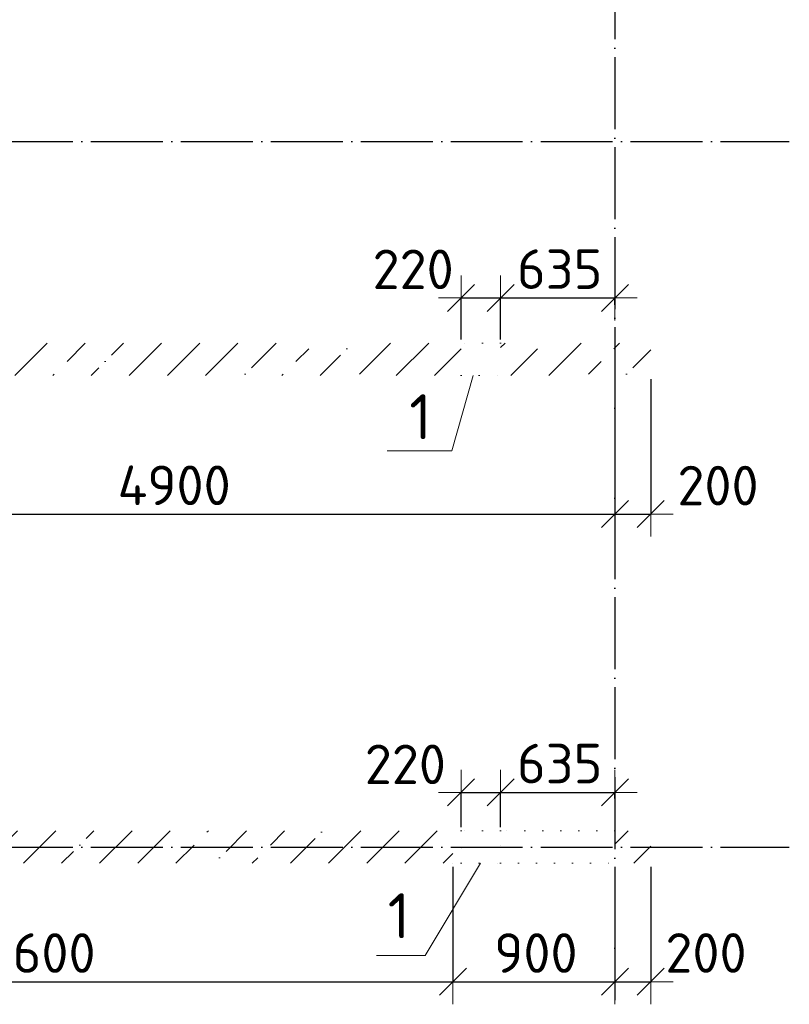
# Model space of a CAD drawing. Header units: millimetres. Extents: x 5761 to 69079, y 52466 to 66637.
# Tile 2 of 4: x 10591 to 14870, y 52466 to 57937. Entities that reach past the tile are written whole.
import ezdxf

# ---------------------------------------------------------------- set-up
doc = ezdxf.new("R2010")
doc.units = ezdxf.units.MM
doc.header["$PDMODE"] = 65
for name, pattern in [('______11', [500, 400, -50, 0, -50]), ('______5', [1100, 800, -100, 100, -100]), ('______9', [100, 0, -100])]:
    doc.linetypes.add(name, pattern=pattern)
for name, color, linetype, lineweight in [('Высотная отметка (отверстия)', 7, 'Continuous', 13), ('Размерная линия_ общее', 7, 'Continuous', 13), ('Стена_ общее', 7, 'Continuous', 35)]:
    doc.layers.add(name, color=color, linetype=linetype, lineweight=lineweight)
doc.layers.add('Осевая линия_ общее', color=7, linetype='______5', lineweight=13, true_color=0xa0a0a0)
doc.styles.add('ISOCPEUR', font='ISOCPEUR')
doc.dimstyles.new('DIMSTYLE_3', dxfattribs={"dimtxt": 220, "dimasz": 250, "dimexe": 0, "dimexo": 0, "dimgap": 110, "dimtad": 2, "dimdec": 0, "dimrnd": 5, "dimzin": 12, "dimdsep": 46, "dimtxsty": 'ISOCPEUR', "dimblk1": 'ALL_ML_STRICH', "dimblk2": 'ALL_ML_STRICH', "dimsah": 1, "dimcen": 0, "dimclrd": 7, "dimclre": 256, "dimclrt": 7, "dimadec": 0, "dimazin": 0, "dimtfac": 1, "dimtdec": 0, "dimtix": 1, "dimtmove": 2, "dimatfit": 3, "dimfxl": 0, "dimtzin": 0, "dimlwd": 0, "dimlwe": -3, "dimarcsym": 0})
doc.dimstyles.new('DIMSTYLE_6', dxfattribs={"dimtxt": 220, "dimasz": 250, "dimexe": 0, "dimexo": 0, "dimgap": 110, "dimtad": 2, "dimdec": 0, "dimrnd": 5, "dimzin": 12, "dimdsep": 46, "dimtxsty": 'ISOCPEUR', "dimblk1": 'ALL_ML_STRICH', "dimblk2": 'ALL_ML_STRICH', "dimsah": 1, "dimcen": 0, "dimclrd": 7, "dimclre": 256, "dimclrt": 7, "dimadec": 0, "dimazin": 0, "dimtfac": 1, "dimtdec": 0, "dimtix": 1, "dimtmove": 2, "dimatfit": 3, "dimfxl": 0, "dimtvp": 1.2, "dimtzin": 0, "dimlwd": 0, "dimlwe": -3, "dimarcsym": 0})
pattern_1 = [(45, (0, 0), (-212.132, 212.132), [400, -50, 0, -50]), (45, (-106.07, 106.07), (-212.132, 212.132), [800, -100, 100, -100])]

# ---------------------------------------------------------------- blocks, each defined once
blk = doc.blocks.new('СЛОЖНЫЙ_ОБЪЕКТ_0')
at = {"layer": 'Осевая линия_ общее', "color": 253, "linetype": '______11', "lineweight": -3, "true_color": 0xa0a0a0, "transparency": 33554687}
for p, q in [((13900, 62730), (13900, 52490)), ((6486.2, 57260), (14870, 57260)), ((6486.2, 53340), (14870, 53340))]:
    blk.add_line(p, q, dxfattribs=at)
blk = doc.blocks.new('ALL_ML_STRICH')
at = {"color": 0, "linetype": 'ByBlock', "lineweight": -2}
for p, q in [((0, -0.5), (0, 0.5)), ((-0.3, -0.3), (0.3, 0.3)), ((-1, 0), (0.5, 0))]:
    blk.add_line(p, q, dxfattribs=at)
blk = doc.blocks.new('*D13')
at = {"layer": 'DEFPOINTS', "color": 7, "linetype": 'Continuous', "lineweight": 13, "transparency": 33554687}
for p in [(9000, 55940), (13900, 55960), (9000, 55190.1)]:
    blk.add_point(p, dxfattribs=at)
at = {"layer": 'Размерная линия_ общее', "color": 253, "linetype": 'Continuous', "lineweight": -2, "true_color": 0xa0a0a0, "transparency": 33554687}
for p, q in [((9000, 55920), (9000, 55190.1)), ((13900, 55940), (13900, 55190.1))]:
    blk.add_line(p, q, dxfattribs=at)
at = {"layer": 'Размерная линия_ общее', "color": 7, "linetype": 'Continuous', "lineweight": -2, "transparency": 33554687}
blk.add_line((9000, 55190.1), (13900, 55190.1), dxfattribs=at)
at = {"layer": 'Размерная линия_ общее', "color": 7, "linetype": 'Continuous', "lineweight": 13, "transparency": 33554687, "xscale": 250, "yscale": 250, "zscale": 250, "rotation": 180}
blk.add_blockref('ALL_ML_STRICH', (9000, 55190.1), dxfattribs=at)
at = {"layer": 'Размерная линия_ общее', "color": 7, "linetype": 'Continuous', "lineweight": 13, "transparency": 33554687, "xscale": 250, "yscale": 250, "zscale": 250}
blk.add_blockref('ALL_ML_STRICH', (13900, 55190.1), dxfattribs=at)
at = {"layer": 'Размерная линия_ общее', "color": 7, "linetype": 'Continuous', "lineweight": 13, "transparency": 33554687, "insert": (11450, 55350.1), "char_height": 220, "width": 880, "attachment_point": 5, "style": 'ISOCPEUR'}
blk.add_mtext('\\A1;{4900}', dxfattribs=at)
blk = doc.blocks.new('*D14')
at = {"layer": 'DEFPOINTS', "color": 7, "linetype": 'Continuous', "lineweight": 13, "transparency": 33554687}
for p in [(13900, 55960), (14100, 55960), (13900, 55190.1)]:
    blk.add_point(p, dxfattribs=at)
at = {"layer": 'Размерная линия_ общее', "color": 253, "linetype": 'Continuous', "lineweight": -2, "true_color": 0xa0a0a0, "transparency": 33554687}
for p, q in [((13900, 55940), (13900, 55190.1)), ((14100, 55940), (14100, 55190.1))]:
    blk.add_line(p, q, dxfattribs=at)
at = {"layer": 'Размерная линия_ общее', "color": 7, "linetype": 'Continuous', "lineweight": -2, "transparency": 33554687}
blk.add_line((13900, 55190.1), (14100, 55190.1), dxfattribs=at)
at = {"layer": 'Размерная линия_ общее', "color": 7, "linetype": 'Continuous', "lineweight": 13, "transparency": 33554687, "xscale": 250, "yscale": 250, "zscale": 250, "rotation": 180}
blk.add_blockref('ALL_ML_STRICH', (13900, 55190.1), dxfattribs=at)
at = {"layer": 'Размерная линия_ общее', "color": 7, "linetype": 'Continuous', "lineweight": 13, "transparency": 33554687, "xscale": 250, "yscale": 250, "zscale": 250}
blk.add_blockref('ALL_ML_STRICH', (14100, 55190.1), dxfattribs=at)
at = {"layer": 'Размерная линия_ общее', "color": 7, "linetype": 'Continuous', "lineweight": 13, "transparency": 33554687, "insert": (14473.5, 55348.5), "char_height": 220, "width": 660, "attachment_point": 5, "style": 'ISOCPEUR'}
blk.add_mtext('\\A1;{200}', dxfattribs=at)
blk = doc.blocks.new('*D23')
at = {"layer": 'DEFPOINTS', "color": 7, "linetype": 'Continuous', "lineweight": 13, "transparency": 33554687}
for p in [(13000, 53250), (8400, 53220), (8400, 52591.3)]:
    blk.add_point(p, dxfattribs=at)
at = {"layer": 'Размерная линия_ общее', "color": 253, "linetype": 'Continuous', "lineweight": -2, "true_color": 0xa0a0a0, "transparency": 33554687}
for p, q in [((8400, 53200), (8400, 52591.3)), ((13000, 53230), (13000, 52591.3))]:
    blk.add_line(p, q, dxfattribs=at)
at = {"layer": 'Размерная линия_ общее', "color": 7, "linetype": 'Continuous', "lineweight": -2, "transparency": 33554687}
blk.add_line((8400, 52591.3), (13000, 52591.3), dxfattribs=at)
at = {"layer": 'Размерная линия_ общее', "color": 7, "linetype": 'Continuous', "lineweight": 13, "transparency": 33554687, "xscale": 250, "yscale": 250, "zscale": 250, "rotation": 180}
blk.add_blockref('ALL_ML_STRICH', (8400, 52591.3), dxfattribs=at)
at = {"layer": 'Размерная линия_ общее', "color": 7, "linetype": 'Continuous', "lineweight": 13, "transparency": 33554687, "xscale": 250, "yscale": 250, "zscale": 250}
blk.add_blockref('ALL_ML_STRICH', (13000, 52591.3), dxfattribs=at)
at = {"layer": 'Размерная линия_ общее', "color": 7, "linetype": 'Continuous', "lineweight": 13, "transparency": 33554687, "insert": (10700, 52751.3), "char_height": 220, "width": 880, "attachment_point": 5, "style": 'ISOCPEUR'}
blk.add_mtext('\\A1;{4600}', dxfattribs=at)
blk = doc.blocks.new('*D24')
at = {"layer": 'DEFPOINTS', "color": 7, "linetype": 'Continuous', "lineweight": 13, "transparency": 33554687}
for p in [(13000, 53250), (13900, 53250), (13000, 52591.3)]:
    blk.add_point(p, dxfattribs=at)
at = {"layer": 'Размерная линия_ общее', "color": 253, "linetype": 'Continuous', "lineweight": -2, "true_color": 0xa0a0a0, "transparency": 33554687}
for p, q in [((13000, 53230), (13000, 52591.3)), ((13900, 53230), (13900, 52591.3))]:
    blk.add_line(p, q, dxfattribs=at)
at = {"layer": 'Размерная линия_ общее', "color": 7, "linetype": 'Continuous', "lineweight": -2, "transparency": 33554687}
blk.add_line((13000, 52591.3), (13900, 52591.3), dxfattribs=at)
at = {"layer": 'Размерная линия_ общее', "color": 7, "linetype": 'Continuous', "lineweight": 13, "transparency": 33554687, "xscale": 250, "yscale": 250, "zscale": 250, "rotation": 180}
blk.add_blockref('ALL_ML_STRICH', (13000, 52591.3), dxfattribs=at)
at = {"layer": 'Размерная линия_ общее', "color": 7, "linetype": 'Continuous', "lineweight": 13, "transparency": 33554687, "xscale": 250, "yscale": 250, "zscale": 250}
blk.add_blockref('ALL_ML_STRICH', (13900, 52591.3), dxfattribs=at)
at = {"layer": 'Размерная линия_ общее', "color": 7, "linetype": 'Continuous', "lineweight": 13, "transparency": 33554687, "insert": (13461, 52751.3), "char_height": 220, "width": 660, "attachment_point": 5, "style": 'ISOCPEUR'}
blk.add_mtext('\\A1;{900}', dxfattribs=at)
blk = doc.blocks.new('*D25')
at = {"layer": 'DEFPOINTS', "color": 7, "linetype": 'Continuous', "lineweight": 13, "transparency": 33554687}
for p in [(13900, 53250), (14100, 53250), (13900, 52591.3)]:
    blk.add_point(p, dxfattribs=at)
at = {"layer": 'Размерная линия_ общее', "color": 253, "linetype": 'Continuous', "lineweight": -2, "true_color": 0xa0a0a0, "transparency": 33554687}
for p, q in [((13900, 53230), (13900, 52591.3)), ((14100, 53230), (14100, 52591.3))]:
    blk.add_line(p, q, dxfattribs=at)
at = {"layer": 'Размерная линия_ общее', "color": 7, "linetype": 'Continuous', "lineweight": -2, "transparency": 33554687}
blk.add_line((13900, 52591.3), (14100, 52591.3), dxfattribs=at)
at = {"layer": 'Размерная линия_ общее', "color": 7, "linetype": 'Continuous', "lineweight": 13, "transparency": 33554687, "xscale": 250, "yscale": 250, "zscale": 250, "rotation": 180}
blk.add_blockref('ALL_ML_STRICH', (13900, 52591.3), dxfattribs=at)
at = {"layer": 'Размерная линия_ общее', "color": 7, "linetype": 'Continuous', "lineweight": 13, "transparency": 33554687, "xscale": 250, "yscale": 250, "zscale": 250}
blk.add_blockref('ALL_ML_STRICH', (14100, 52591.3), dxfattribs=at)
at = {"layer": 'Размерная линия_ общее', "color": 7, "linetype": 'Continuous', "lineweight": 13, "transparency": 33554687, "insert": (14406.7, 52751.8), "char_height": 220, "width": 660, "attachment_point": 5, "style": 'ISOCPEUR'}
blk.add_mtext('\\A1;{200}', dxfattribs=at)
blk = doc.blocks.new('*D27')
at = {"layer": 'DEFPOINTS', "color": 7, "linetype": 'Continuous', "lineweight": 13, "transparency": 33554687}
for p in [(13045, 56391.1), (13045, 56140), (13265, 56140)]:
    blk.add_point(p, dxfattribs=at)
at = {"layer": 'Размерная линия_ общее', "color": 253, "linetype": 'Continuous', "lineweight": -2, "true_color": 0xa0a0a0, "transparency": 33554687}
for p, q in [((13045, 56160), (13045, 56391.1)), ((13265, 56160), (13265, 56391.1))]:
    blk.add_line(p, q, dxfattribs=at)
at = {"layer": 'Размерная линия_ общее', "color": 7, "linetype": 'Continuous', "lineweight": -2, "transparency": 33554687}
blk.add_line((13045, 56391.1), (13265, 56391.1), dxfattribs=at)
at = {"layer": 'Размерная линия_ общее', "color": 7, "linetype": 'Continuous', "lineweight": 13, "transparency": 33554687, "xscale": 250, "yscale": 250, "zscale": 250, "rotation": 180}
blk.add_blockref('ALL_ML_STRICH', (13045, 56391.1), dxfattribs=at)
at = {"layer": 'Размерная линия_ общее', "color": 7, "linetype": 'Continuous', "lineweight": 13, "transparency": 33554687, "xscale": 250, "yscale": 250, "zscale": 250}
blk.add_blockref('ALL_ML_STRICH', (13265, 56391.1), dxfattribs=at)
at = {"layer": 'Размерная линия_ общее', "color": 7, "linetype": 'Continuous', "lineweight": 13, "transparency": 33554687, "insert": (12778.6, 56550), "char_height": 220, "width": 660, "attachment_point": 5, "style": 'ISOCPEUR'}
blk.add_mtext('\\A1;{220}', dxfattribs=at)
blk = doc.blocks.new('*D28')
at = {"layer": 'DEFPOINTS', "color": 7, "linetype": 'Continuous', "lineweight": 13, "transparency": 33554687}
for p in [(13265, 56391.1), (13900, 56333.6), (13265, 56140)]:
    blk.add_point(p, dxfattribs=at)
at = {"layer": 'Размерная линия_ общее', "color": 253, "linetype": 'Continuous', "lineweight": -2, "true_color": 0xa0a0a0, "transparency": 33554687}
for p, q in [((13265, 56160), (13265, 56391.1)), ((13900, 56353.6), (13900, 56391.1))]:
    blk.add_line(p, q, dxfattribs=at)
at = {"layer": 'Размерная линия_ общее', "color": 7, "linetype": 'Continuous', "lineweight": -2, "transparency": 33554687}
blk.add_line((13265, 56391.1), (13900, 56391.1), dxfattribs=at)
at = {"layer": 'Размерная линия_ общее', "color": 7, "linetype": 'Continuous', "lineweight": 13, "transparency": 33554687, "xscale": 250, "yscale": 250, "zscale": 250, "rotation": 180}
blk.add_blockref('ALL_ML_STRICH', (13265, 56391.1), dxfattribs=at)
at = {"layer": 'Размерная линия_ общее', "color": 7, "linetype": 'Continuous', "lineweight": 13, "transparency": 33554687, "xscale": 250, "yscale": 250, "zscale": 250}
blk.add_blockref('ALL_ML_STRICH', (13900, 56391.1), dxfattribs=at)
at = {"layer": 'Размерная линия_ общее', "color": 7, "linetype": 'Continuous', "lineweight": 13, "transparency": 33554687, "insert": (13593.5, 56551.1), "char_height": 220, "width": 660, "attachment_point": 5, "style": 'ISOCPEUR'}
blk.add_mtext('\\A1;{635}', dxfattribs=at)
blk = doc.blocks.new('*D29')
at = {"layer": 'DEFPOINTS', "color": 7, "linetype": 'Continuous', "lineweight": 13, "transparency": 33554687}
for p in [(13045, 53643.8), (13045, 53430), (13265, 53430)]:
    blk.add_point(p, dxfattribs=at)
at = {"layer": 'Размерная линия_ общее', "color": 253, "linetype": 'Continuous', "lineweight": -2, "true_color": 0xa0a0a0, "transparency": 33554687}
for p, q in [((13045, 53450), (13045, 53643.8)), ((13265, 53450), (13265, 53643.8))]:
    blk.add_line(p, q, dxfattribs=at)
at = {"layer": 'Размерная линия_ общее', "color": 7, "linetype": 'Continuous', "lineweight": -2, "transparency": 33554687}
blk.add_line((13045, 53643.8), (13265, 53643.8), dxfattribs=at)
at = {"layer": 'Размерная линия_ общее', "color": 7, "linetype": 'Continuous', "lineweight": 13, "transparency": 33554687, "xscale": 250, "yscale": 250, "zscale": 250, "rotation": 180}
blk.add_blockref('ALL_ML_STRICH', (13045, 53643.8), dxfattribs=at)
at = {"layer": 'Размерная линия_ общее', "color": 7, "linetype": 'Continuous', "lineweight": 13, "transparency": 33554687, "xscale": 250, "yscale": 250, "zscale": 250}
blk.add_blockref('ALL_ML_STRICH', (13265, 53643.8), dxfattribs=at)
at = {"layer": 'Размерная линия_ общее', "color": 7, "linetype": 'Continuous', "lineweight": 13, "transparency": 33554687, "insert": (12735.4, 53799.5), "char_height": 220, "width": 660, "attachment_point": 5, "style": 'ISOCPEUR'}
blk.add_mtext('\\A1;{220}', dxfattribs=at)
blk = doc.blocks.new('*D30')
at = {"layer": 'DEFPOINTS', "color": 7, "linetype": 'Continuous', "lineweight": 13, "transparency": 33554687}
for p in [(13265, 53643.8), (13900, 53589), (13265, 53430)]:
    blk.add_point(p, dxfattribs=at)
at = {"layer": 'Размерная линия_ общее', "color": 253, "linetype": 'Continuous', "lineweight": -2, "true_color": 0xa0a0a0, "transparency": 33554687}
for p, q in [((13265, 53450), (13265, 53643.8)), ((13900, 53609), (13900, 53643.8))]:
    blk.add_line(p, q, dxfattribs=at)
at = {"layer": 'Размерная линия_ общее', "color": 7, "linetype": 'Continuous', "lineweight": -2, "transparency": 33554687}
blk.add_line((13265, 53643.8), (13900, 53643.8), dxfattribs=at)
at = {"layer": 'Размерная линия_ общее', "color": 7, "linetype": 'Continuous', "lineweight": 13, "transparency": 33554687, "xscale": 250, "yscale": 250, "zscale": 250, "rotation": 180}
blk.add_blockref('ALL_ML_STRICH', (13265, 53643.8), dxfattribs=at)
at = {"layer": 'Размерная линия_ общее', "color": 7, "linetype": 'Continuous', "lineweight": 13, "transparency": 33554687, "xscale": 250, "yscale": 250, "zscale": 250}
blk.add_blockref('ALL_ML_STRICH', (13900, 53643.8), dxfattribs=at)
at = {"layer": 'Размерная линия_ общее', "color": 7, "linetype": 'Continuous', "lineweight": 13, "transparency": 33554687, "insert": (13593.5, 53803.8), "char_height": 220, "width": 660, "attachment_point": 5, "style": 'ISOCPEUR'}
blk.add_mtext('\\A1;{635}', dxfattribs=at)

msp = doc.modelspace()

# ---------------------------------------------------------------- hatches: boundary and pattern name
at = {"layer": 'Стена_ общее', "linetype": 'Continuous', "lineweight": 18, "transparency": 33554687}
h = msp.add_hatch(dxfattribs=at)
h.set_pattern_fill('__________539', scale=100, style=0, pattern_type=2)
h.set_pattern_definition(pattern_1)
h.paths.add_polyline_path([(8320, 55960), (13045, 55960), (13045, 56140), (8320, 56140)], flags=0)
h = msp.add_hatch(dxfattribs=at)
h.set_pattern_fill('__________539', scale=100, style=0, pattern_type=2)
h.set_pattern_definition(pattern_1)
h.paths.add_polyline_path([(14100, 56140), (13265, 56140), (13265, 55960), (14100, 55960)], flags=0)
h = msp.add_hatch(dxfattribs=at)
h.set_pattern_fill('__________539', scale=100, style=0, pattern_type=2)
h.set_pattern_definition(pattern_1)
h.paths.add_polyline_path([(8320, 53250), (13000, 53250), (13000, 53430), (8320, 53430)], flags=0)
h = msp.add_hatch(dxfattribs=at)
h.set_pattern_fill('__________539', scale=100, style=0, pattern_type=2)
h.set_pattern_definition(pattern_1)
h.paths.add_polyline_path([(14100, 53430), (13900, 53430), (13900, 53250), (14100, 53250)], flags=0)

# ---------------------------------------------------------------- linework, layer by layer
at = {"layer": 'Высотная отметка (отверстия)', "color": 7, "linetype": 'Continuous', "lineweight": 13, "transparency": 33554687}
for points in [[(13111.6, 55960), (12993.7, 55540.8), (12633.7, 55540.8)], [(13153.2, 53250), (12844.9, 52736.7), (12574.9, 52736.7)]]:
    msp.add_lwpolyline(points, dxfattribs=at)
at = {"layer": 'Стена_ общее', "color": 7, "linetype": '______9', "lineweight": 13, "transparency": 33554687}
for p, q in [((13265, 56140), (13045, 56140)), ((13265, 56140), (13045, 56140)), ((13045, 55960), (13265, 55960)), ((13045, 55960), (13265, 55960)), ((13045, 53430), (13000, 53430)), ((13045, 53430), (13000, 53430)), ((13265, 53430), (13045, 53430)), ((13045, 53430), (13045, 53250)), ((13265, 53430), (13045, 53430)), ((13265, 53430), (13045, 53430)), ((13265, 53250), (13265, 53430)), ((13900, 53430), (13265, 53430)), ((13900, 53430), (13265, 53430)), ((13000, 53250), (13045, 53250)), ((13000, 53250), (13045, 53250)), ((13045, 53250), (13265, 53250)), ((13045, 53250), (13265, 53250)), ((13045, 53250), (13265, 53250)), ((13265, 53250), (13900, 53250)), ((13265, 53250), (13900, 53250))]:
    msp.add_line(p, q, dxfattribs=at)

# ---------------------------------------------------------------- block references
at = {"layer": 'Осевая линия_ общее', "color": 253, "linetype": '______11', "lineweight": -3, "true_color": 0xa0a0a0, "transparency": 33554687}
msp.add_blockref('СЛОЖНЫЙ_ОБЪЕКТ_0', (0, 0), dxfattribs=at)

# ---------------------------------------------------------------- texts
at = {"layer": 'Высотная отметка (отверстия)', "color": 7, "linetype": 'Continuous', "lineweight": 13, "transparency": 33554687, "char_height": 250, "width": 194.444, "attachment_point": 8, "style": 'ISOCPEUR'}
for insert in [(12819.5, 55606.1), (12699.9, 52833.3)]:
    msp.add_mtext('\\A1;{\\fISOCPEUR|i0|b0;\\H250.000000;\\W1.000000;\\C7;1}\\P', dxfattribs=dict(at, insert=insert))

# ---------------------------------------------------------------- dimensions: what is measured, and where the dimension line sits
at = {"layer": 'Размерная линия_ общее', "color": 7, "linetype": 'Continuous', "lineweight": 13, "transparency": 33554687}
for base, p1, p2, dimstyle, picture, middle in [((13265, 56391.1), (13045, 56160), (13265, 56160), 'DIMSTYLE_6', '*D27', (12778.6, 56550)), ((13900, 56391.1), (13265, 56160), (13900, 56353.6), 'DIMSTYLE_6', '*D28', (13593.5, 56551.1)), ((13900, 55190.1), (9000, 55920), (13900, 55940), 'DIMSTYLE_3', '*D13', (11450, 55350.1)), ((14100, 55190.1), (13900, 55940), (14100, 55940), 'DIMSTYLE_6', '*D14', (14473.5, 55348.5)), ((13265, 53643.8), (13045, 53450), (13265, 53450), 'DIMSTYLE_6', '*D29', (12735.4, 53799.5)), ((13900, 53643.8), (13265, 53450), (13900, 53609), 'DIMSTYLE_6', '*D30', (13593.5, 53803.8)), ((13000, 52591.3), (8400, 53200), (13000, 53230), 'DIMSTYLE_3', '*D23', (10700, 52751.3)), ((13900, 52591.3), (13000, 53230), (13900, 53230), 'DIMSTYLE_3', '*D24', (13461, 52751.3)), ((14100, 52591.3), (13900, 53230), (14100, 53230), 'DIMSTYLE_6', '*D25', (14406.7, 52751.8))]:
    dim = msp.add_linear_dim(base=base, p1=p1, p2=p2, dimstyle=dimstyle, override={"dimpost": '<>', "dimclrd": 7, "dimclre": 253, "dimclrt": 7, "dimlwd": 0, "dimlwe": 65533}, dxfattribs=at)
    dim.commit()
    dim.dimension.update_dxf_attribs({"geometry": picture, "text_midpoint": middle, "dimtype": 160})

doc.saveas('drawing.dxf')
